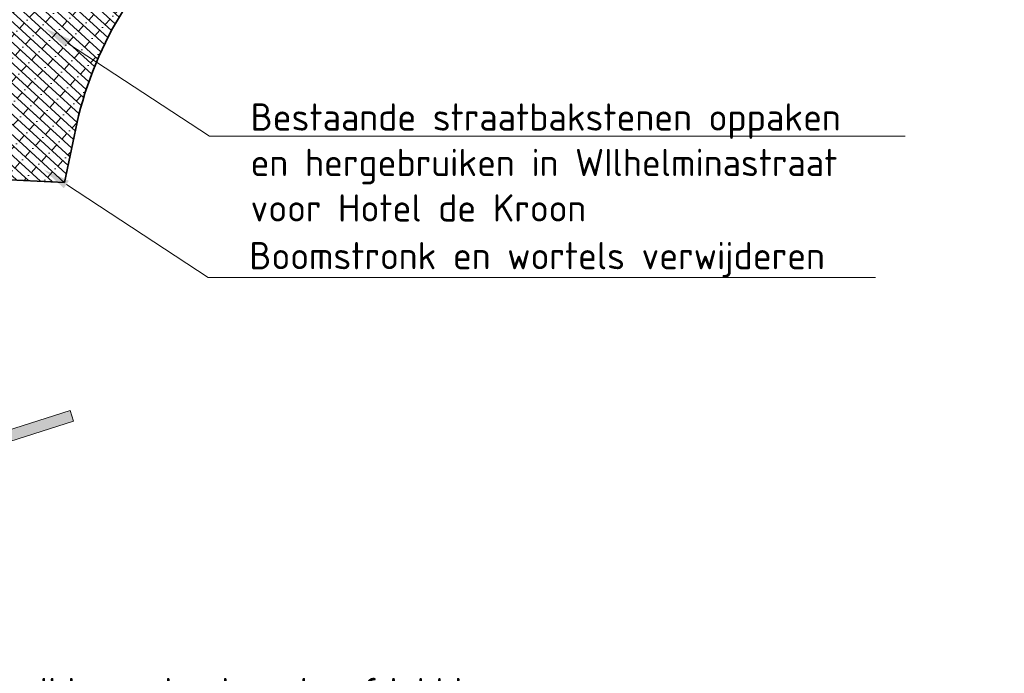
# Model space of a CAD drawing. Header units: metres. Extents: x 191748 to 192615, y 309710 to 310028.
# Tile 32 of 76: x 192062.63 to 192075.62, y 309806.49 to 309815.12. Entities that reach past the tile are written whole.
import ezdxf
from ezdxf import colors
from ezdxf.entities.mleader import LeaderData, LeaderLine
from ezdxf.math import Vec2, Vec3

# ---------------------------------------------------------------- set-up
doc = ezdxf.new("R2010")
doc.units = ezdxf.units.M
doc.linetypes.add('VH-GELEIDEBAND_50X200', pattern=[8, 4, -2, 0, -2])
doc.linetypes.add('VW-11_STREEP', pattern=[2, 1, -1])
doc.layers.add('N-WE-VH-GESLOTENVERHARDING_ASFALT_COATING_ROOD-A', color=7, linetype='Continuous', lineweight=9, true_color=0xf2beba)
doc.layers.add('N-WE-VW-MARKERING_LANGS_STREEP_11-G', color=7, linetype='VW-11_STREEP', lineweight=13, true_color=0xf7f7f7)
for name, color, linetype, lineweight in [('N-WE-VH-KANTLAAG 2 STREKS-G', 170, 'Continuous', 18), ('N-WE-VH-KANTOPSLUITING_GELEIDEBAND_70 200 VOORKANT-G', 2, 'Continuous', 50), ('N-WE-VH-KANTOPSLUITING_GELEIDEBAND_70 200-G', 6, 'VH-GELEIDEBAND_50X200', 35), ('N-WE-VH-KANTVERHARDING-G', 5, 'Continuous', 35), ('N-WE-VH-OPENVERHARDING_STRAATBAKSTEEN_ROOD-A', 13, 'Continuous', 9), ('N-WE-VH-VERHARDING_ASFALT-A', 253, 'Continuous', 9), ('X-XX-AL-AANPIJLING-S', 6, 'Continuous', 5), ('X-XX-AL-AANPIJLING_INRIT-S', 6, 'Continuous', 5), ('X-XX-AL-MAATVOERING-M', 6, 'Continuous', 18)]:
    doc.layers.add(name, color=color, linetype=linetype, lineweight=lineweight)
doc.styles.add('NLCS-ISO', font='NLCS-ISO.ttf')
doc.styles.add('NLCS-ISO-M200-T18', font='NLCS-ISO.ttf', dxfattribs={"height": 0.36})
doc.dimstyles.new('NLCS-M200-T18-PIJL_L2_H2', dxfattribs={"dimscale": 0.2, "dimtxt": 2.5, "dimasz": 1.8, "dimexe": 2, "dimexo": 2, "dimgap": 0.7, "dimtad": 1, "dimzin": 0, "dimdsep": 46, "dimtxsty": 'NLCS-ISO-M200-T18', "dimcen": 0, "dimdle": 2, "dimclrd": 256, "dimclre": 256, "dimclrt": 7, "dimazin": 0, "dimtfac": 1, "dimtdec": 3, "dimtofl": 0, "dimtmove": 0, "dimatfit": 3, "dimfxl": 2, "dimfxlon": 1, "dimtfillclr": 256, "dimtolj": 1, "dimtzin": 0, "dimlwd": -1, "dimlwe": -1, "dimarcsym": 0})

# ---------------------------------------------------------------- blocks, each defined once
blk = doc.blocks.new('INRIT')
at = {"layer": 'X-XX-AL-AANPIJLING_INRIT-S'}
blk.add_hatch(color=254, dxfattribs=at).paths.add_polyline_path([(-1.75, 0.07499999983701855), (-1.750000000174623, -0.07499999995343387), (-0.75, -0.07500000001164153), (-0.75, -0.2250000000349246), (0, 0), (-0.75, 0.2250000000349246), (-0.75, 0.07500000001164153)])
at = {"layer": 'X-XX-AL-AANPIJLING_INRIT-S', "flags": 128}
blk.add_lwpolyline([(-1.75, 0.07499999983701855), (-1.750000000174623, -0.07499999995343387), (-0.75, -0.07500000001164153), (-0.75, -0.2250000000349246), (0, 0), (-0.75, 0.2250000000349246), (-0.75, 0.07500000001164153)], close=True, dxfattribs=at)
blk = doc.blocks.new('*D112')
at = {"layer": 'defpoints', "color": 0, "transparency": 16777216}
for p in [(192061.4484757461, 309827.2204623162), (192068.7245158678, 309810.75658542)]:
    blk.add_point(p, dxfattribs=at)
at = {"layer": 'X-XX-AL-MAATVOERING-M', "transparency": 16777216}
blk.add_line((192062.463887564, 309824.9228368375), (192061.593996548, 309826.8911847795), dxfattribs=at)
blk.add_arc((192068.7245158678, 309810.75658542), 18.00000006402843, 112.5692967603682, 121.8193644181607, dxfattribs=at)
blk.add_solid([(192061.6488761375, 309826.9154382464), (192061.5391169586, 309826.8669313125), (192061.4484757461, 309827.2204623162)], dxfattribs=at)
at = {"layer": 'X-XX-AL-MAATVOERING-M', "color": 7, "transparency": 16777216, "insert": (192062.3943936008, 309825.8717238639), "char_height": 0.36, "attachment_point": 5, "rotation": 293.84253630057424, "style": 'NLCS-ISO-M200-T18'}
blk.add_mtext('\\A1;R=18.00', dxfattribs=at)
blk = doc.blocks.new('*D175')
at = {"layer": 'defpoints', "color": 0, "transparency": 16777216}
for p in [(192062.5309972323, 309817.6298362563), (192072.6848690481, 309806.0514560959)]:
    blk.add_point(p, dxfattribs=at)
at = {"layer": 'X-XX-AL-MAATVOERING-M', "transparency": 16777216}
blk.add_line((192060.8509929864, 309819.5455318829), (192062.2936339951, 309817.9004996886), dxfattribs=at)
blk.add_solid([(192062.3387445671, 309817.9400602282), (192062.248523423, 309817.8609391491), (192062.5309972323, 309817.6298362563)], dxfattribs=at)
at = {"layer": 'X-XX-AL-MAATVOERING-M', "color": 7, "transparency": 16777216, "insert": (192061.6942215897, 309819.0693370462), "char_height": 0.36, "attachment_point": 5, "rotation": 311.2497340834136, "style": 'NLCS-ISO-M200-T18'}
blk.add_mtext('\\A1;R=15.40', dxfattribs=at)

msp = doc.modelspace()

# ---------------------------------------------------------------- hatches: boundary and pattern name
at = {"layer": 'N-WE-VH-GESLOTENVERHARDING_ASFALT_COATING_ROOD-A'}
h = msp.add_hatch(color=256, dxfattribs=at)
h.dxf.hatch_style = 1
edge = h.paths.add_edge_path()
edge.add_arc((192244.0243701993, 309849.036280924), 0.4499999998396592, 230.4225353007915, 287.348414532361)
edge.add_arc((192233.6897319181, 309881.2700922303), 34.30000000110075, 287.7710036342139, 307.1700341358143)
edge.add_arc((192233.689733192, 309881.2700932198), 34.30000001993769, 307.1700314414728, 315.9919136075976)
edge.add_arc((192266.8487255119, 309849.2436790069), 11.80000000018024, 120.7354877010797, 136.0055259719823, ccw=False)
edge.add_line((192260.818035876, 309859.3862024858), (192261.6775717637, 309859.8972778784))
edge.add_line((192261.6775717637, 309859.8972778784), (192261.5753566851, 309860.0691850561))
edge.add_line((192261.5753566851, 309860.0691850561), (192270.857, 309865.588))
edge.add_line((192270.857, 309865.588), (192271.6236130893, 309864.2986961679))
edge.add_line((192271.6236130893, 309864.2986961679), (192262.9461587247, 309859.139128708))
edge.add_arc((192268.0569126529, 309850.5437698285), 9.99999999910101, 120.7354877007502, 138.2013745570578)
edge.add_arc((192233.6897319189, 309881.2700922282), 36.09999999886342, 289.36379946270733, 318.2013745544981, ccw=False)
edge.add_line((192245.6592327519, 309847.2121849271), (192245.5955394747, 309847.401771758))
edge.add_line((192245.5955394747, 309847.401771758), (192244.6476053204, 309847.083305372))
edge.add_arc((192233.6839772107, 309881.2912425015), 35.92191676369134, 284.36949514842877, 287.7706307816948, ccw=False)
edge.add_arc((192245.1302455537, 309836.6122301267), 10.19999999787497, 104.3694951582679, 123.9399972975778)
edge.add_arc((192258.1392042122, 309817.2820200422), 33.50000058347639, 123.9399973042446, 125.1354368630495)
edge.add_line((192238.8595800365, 309844.6781170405), (192233.0580172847, 309840.5953475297))
edge.add_arc((192221.6628963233, 309856.7876672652), 19.80000000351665, 291.26296266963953, 305.13543687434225, ccw=False)
edge.add_line((192228.8433443, 309838.3355354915), (192227.0587217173, 309837.6410688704))
edge.add_arc((192234.3842292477, 309818.8161667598), 20.20000000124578, 111.2629626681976, 123.3955080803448)
edge.add_line((192223.2658404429, 309835.6809653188), (192220.6846251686, 309834.0017217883))
edge.add_line((192220.6846251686, 309834.0017217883), (192219.8426701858, 309833.4635931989))
edge.add_arc((192084.1208556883, 310046.7414148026), 252.8000002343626, 300.0404543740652, 302.4711089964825, ccw=False)
edge.add_line((192210.6754033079, 309827.8994933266), (192196.5308240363, 309819.7197953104))
edge.add_line((192196.5308240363, 309819.7197953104), (192192.8295869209, 309817.6371578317))
edge.add_arc((192142.7684716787, 309904.204339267), 99.99996080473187, 298.6623529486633, 300.0404547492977, ccw=False)
edge.add_line((192190.7331580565, 309816.4582224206), (192190.6371805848, 309816.633802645))
edge.add_arc((192142.7686785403, 309904.2026409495), 99.79827117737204, 269.1016171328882, 298.6627164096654, ccw=False)
edge.add_arc((192141.984624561, 309854.2105173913), 49.79999962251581, 267.28177641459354, 269.1017624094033, ccw=False)
edge.add_arc((192146.0156778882, 309939.1148792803), 134.7999999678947, 262.0982203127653, 267.28177642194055, ccw=False)
edge.add_line((192127.4840057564, 309805.5947792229), (192126.5002487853, 309805.7350156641))
edge.add_line((192126.5002487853, 309805.7350156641), (192113.7508740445, 309808.2331677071))
edge.add_arc((192146.0156775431, 309939.1148779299), 134.7999985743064, 255.7287576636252, 256.15163443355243, ccw=False)
edge.add_arc((192146.0156779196, 309939.1148793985), 134.8000000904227, 249.2839910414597, 255.72875766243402, ccw=False)
edge.add_line((192098.3320379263, 309813.0303422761), (192078.8062263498, 309820.4147669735))
edge.add_line((192078.8062263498, 309820.4147669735), (192078.2031537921, 309820.6428416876))
edge.add_arc((192072.6848690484, 309806.0514560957), 15.60000000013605, 69.28399103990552, 186.6211746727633)
edge.add_line((192057.1889176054, 309804.2527096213), (192058.1706189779, 309795.7954884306))
edge.add_line((192058.1706189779, 309795.7954884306), (192059.8562187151, 309781.2742804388))
edge.add_arc((192556.7199951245, 309838.9494718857), 500.2000000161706, 186.6211746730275, 188.2193609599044)
edge.add_line((192061.6580603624, 309767.43918755), (192062.8420816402, 309759.6676848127))
edge.add_line((192062.8420816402, 309759.6676848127), (192061.298320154, 309759.4374529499))
edge.add_line((192061.298320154, 309759.4374529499), (192060.1734683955, 309767.2247424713))
edge.add_arc((192556.7199952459, 309838.9494719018), 501.7000001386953, 186.6211746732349, 188.2193609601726, ccw=False)
edge.add_line((192058.3662233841, 309781.1013240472), (192056.6806236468, 309795.6225320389))
edge.add_line((192056.6806236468, 309795.6225320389), (192055.6989222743, 309804.0797532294))
edge.add_arc((192072.6848690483, 309806.0514560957), 17.10000000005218, 69.28399104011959, 186.6211746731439, ccw=False)
edge.add_line((192078.7337580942, 309822.0458595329), (192079.3368306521, 309821.8177848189))
edge.add_line((192079.3368306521, 309821.8177848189), (192080.1912720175, 309821.4946454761))
edge.add_line((192080.1912720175, 309821.4946454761), (192098.8626422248, 309814.4333601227))
edge.add_arc((192146.015677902, 309939.1148793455), 133.3000000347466, 249.2839910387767, 256.1356227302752)
edge.add_arc((192146.0156779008, 309939.1148793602), 133.3000000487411, 256.1356227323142, 261.6913552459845)
edge.add_arc((192146.0156778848, 309939.1148792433), 133.2999999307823, 261.6913552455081, 267.2817764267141)
edge.add_arc((192141.9846245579, 309854.2105172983), 48.29999952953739, 267.2817764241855, 269.1017624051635)
edge.add_arc((192142.7684526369, 309904.2043734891), 98.299999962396, 269.1017624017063, 300.0462624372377)
edge.add_line((192191.9871735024, 309819.113789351), (192195.6884480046, 309821.1964478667))
edge.add_line((192195.6884480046, 309821.1964478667), (192209.8243640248, 309829.3711359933))
edge.add_arc((192084.1208557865, 310046.7414146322), 251.1000000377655, 300.0404543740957, 303.1985352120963)
edge.add_arc((192233.4902673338, 309818.468291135), 21.69999999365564, 111.2629626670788, 123.19853521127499, ccw=False)
edge.add_line((192225.6207864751, 309838.6910820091), (192228.2993709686, 309839.7334242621))
edge.add_arc((192221.6628963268, 309856.7876672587), 18.29999999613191, 291.2629626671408, 305.1354368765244)
edge.add_line((192232.1947505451, 309841.8220384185), (192237.9963133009, 309845.904807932))
edge.add_arc((192258.1392035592, 309817.2820209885), 34.99999943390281, 123.93999727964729, 125.1354368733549, ccw=False)
edge.add_line((192238.5978501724, 309846.3188160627), (192239.7848766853, 309847.0833405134))
edge.add_arc((192246.077788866, 309836.8657450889), 11.99999999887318, 105.5881973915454, 121.62848938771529, ccw=False)
edge.add_line((192242.8531319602, 309848.4243603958), (192243.7376658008, 309848.6894371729))
at = {"layer": 'N-WE-VH-OPENVERHARDING_STRAATBAKSTEEN_ROOD-A'}
h = msp.add_hatch(dxfattribs=at)
h.set_pattern_fill('AVH-SBS_WAALFORMAAT_HALFST', color=256, scale=2, angle=90, pattern_type=2)
h.set_pattern_definition([(137.5647469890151, (192059.5697544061, 309813.7347996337), (-0.0674756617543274, -0.0738040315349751), []), (227.5647469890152, (192059.27453828, 309814.0047022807), (0.2952161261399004, -0.2699026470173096), [0.1, -0.1]), (227.5647469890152, (192059.3546706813, 309813.7959469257), (0.2952161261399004, -0.2699026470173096), [0.1, -0.1]), (137.5647469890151, (192059.3884085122, 309813.8328489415), (-0.1349513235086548, -0.1476080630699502), [0, -0.4, 0, 0, 0]), (137.5647469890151, (192059.1733247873, 309813.8939962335), (-0.1349513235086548, -0.1476080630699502), [0, -0.4, 0, 0, 0])])
h.paths.add_polyline_path([(192063.8597127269, 309818.4271021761, 0.1057379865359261), (192059.5697544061, 309813.7347996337), (192061.8308260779, 309812.4101760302, -0.09664339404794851), (192062.504, 309813.006), (192063.223, 309812.972), (192063.409, 309813.85, -0.1731644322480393), (192065.199, 309816.549)])
at = {"layer": 'N-WE-VH-VERHARDING_ASFALT-A'}
h = msp.add_hatch(color=256, dxfattribs=at)
h.dxf.hatch_style = 1
edge = h.paths.add_edge_path()
edge.add_arc((192068.7380743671, 309810.6445459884), 16.30000000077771, 122.8492405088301, 186.9000726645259)
edge.add_line((192052.5561320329, 309808.6862949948), (192052.7216872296, 309807.3182347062))
edge.add_line((192052.7216872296, 309807.3182347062), (192058.5652834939, 309759.0298562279))
edge.add_line((192058.5652834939, 309759.0298562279), (192061.298320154, 309759.4374529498))
edge.add_line((192061.298320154, 309759.4374529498), (192060.1734683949, 309767.224742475))
edge.add_arc((192556.7199951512, 309838.9494718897), 501.7000000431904, 186.6211746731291, 188.2193609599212, ccw=False)
edge.add_line((192058.3662233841, 309781.101324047), (192055.6989222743, 309804.0797532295))
edge.add_arc((192072.6848690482, 309806.0514560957), 17.09999999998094, 69.28399103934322, 186.621174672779, ccw=False)
edge.add_line((192078.7337580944, 309822.0458595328), (192080.1856861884, 309821.4967579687))
edge.add_line((192080.1856861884, 309821.4967579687), (192080.9566771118, 309823.5572512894))
edge.add_line((192080.9566771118, 309823.5572512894), (192074.5393479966, 309825.9842071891))
edge.add_arc((192068.7380742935, 309810.6445454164), 16.39999999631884, 69.28399104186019, 86.92408697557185)
edge.add_arc((192068.738074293, 309810.6445453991), 16.40000001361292, 86.92408697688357, 92.72158726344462)
edge.add_arc((192069.4176080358, 309809.2144069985), 17.87123448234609, 94.68040749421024, 122.1923903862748)

# ---------------------------------------------------------------- linework, layer by layer
at = {"layer": 'N-WE-VH-KANTLAAG 2 STREKS-G'}
msp.add_lwpolyline([(192190.7331580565, 309816.4582224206), (192190.6371805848, 309816.633802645, -0.1102568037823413), (192148.8533314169, 309804.5900459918, -0.01917379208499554), (192141.2039318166, 309804.4166374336, -0.007941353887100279), (192139.6229015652, 309804.4665506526, -0.02262138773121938), (192127.4840057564, 309805.5947792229, -0.001842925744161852), (192126.5002487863, 309805.735015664), (192113.7508740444, 309808.2331677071, -0.00184515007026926), (192112.7857770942, 309808.4748636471, -0.02812801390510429), (192098.3320379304, 309813.0303422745), (192094.8224812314, 309814.3576139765), (192078.8062263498, 309820.4147669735), (192078.2031537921, 309820.6428416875, 0.5619611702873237), (192057.1889176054, 309804.2527096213), (192058.1706189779, 309795.7954884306), (192058.369285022, 309795.8185492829)], format="xyb", dxfattribs=at)
at = {"layer": 'N-WE-VH-KANTOPSLUITING_GELEIDEBAND_70 200 VOORKANT-G'}
msp.add_lwpolyline([(192065.2775895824, 309819.5530193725, 0.3051150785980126), (192057.3875836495, 309804.2757704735), (192058.369285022, 309795.8185492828), (192058.5679510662, 309795.8416101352)], format="xyb", dxfattribs=at)
at = {"layer": 'N-WE-VH-KANTOPSLUITING_GELEIDEBAND_70 200-G', "flags": 128}
msp.add_lwpolyline([(192065.3723693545, 309819.3768959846, 0.3050859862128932), (192057.5862496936, 309804.2988313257), (192058.5679510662, 309795.8416101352)], format="xyb", dxfattribs=at)
at = {"layer": 'N-WE-VH-KANTVERHARDING-G'}
for points in [[(192063.2229999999, 309812.972), (192063.409, 309813.85, -0.1731644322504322), (192065.199, 309816.549, -0.05771850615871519), (192068.315, 309818.452, -0.02714426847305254), (192070.083, 309819.118, -0.05202978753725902), (192073.236360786, 309819.4169595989, -0.08154999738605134), (192078.1084398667, 309818.5696879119), (192079.07, 309818.223), (192093.682, 309812.676), (192093.32, 309811.561), (192094.384, 309811.208), (192094.4641220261, 309811.4483660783), (192094.946, 309811.277), (192098.734, 309809.669), (192099.246, 309809.451)], [(192061.8472853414, 309796.2222702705), (192059.672, 309807.158), (192061.786, 309807.557), (192061.688, 309808.233), (192061.431, 309811.6049999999, -0.195109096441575), (192062.504, 309813.006), (192063.223, 309812.972)]]:
    msp.add_lwpolyline(points, format="xyb", dxfattribs=at)
at = {"layer": 'N-WE-VW-MARKERING_LANGS_STREEP_11-G', "ltscale": 5, "const_width": 0.1, "flags": 128}
msp.add_lwpolyline([(192065.003074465, 309821.328891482, 0.314948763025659), (192055.6989222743, 309804.0797532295), (192058.3662233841, 309781.101324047, 0.006973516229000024), (192060.1734683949, 309767.224742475), (192061.298320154, 309759.4374529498)], format="xyb", dxfattribs=at)

# ---------------------------------------------------------------- block references
at = {"layer": 'X-XX-AL-AANPIJLING_INRIT-S', "lineweight": 5, "rotation": 197.6961185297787}
msp.add_blockref('INRIT', (192061.653, 309809.3589999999), dxfattribs=at)

# ---------------------------------------------------------------- dimensions: what is measured, and where the dimension line sits
at = {"layer": 'X-XX-AL-MAATVOERING-M'}
dim = msp.add_radius_dim(center=(192068.7245158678, 309810.75658542), mpoint=(192061.4484757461, 309827.2204623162), dimstyle='NLCS-M200-T18-PIJL_L2_H2', override={"dimpost": 'R=<>'}, dxfattribs=at)
dim.commit()
dim.dimension.update_dxf_attribs({"geometry": '*D112', "text_midpoint": (192062.101702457, 309825.7423720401), "dimtype": 164})
dim = msp.add_radius_dim(center=(192072.6848690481, 309806.0514560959), mpoint=(192062.5309972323, 309817.6298362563), dimstyle='NLCS-M200-T18-PIJL_L2_H2', override={"dimpost": 'R=<>'}, dxfattribs=at)
dim.commit()
dim.dimension.update_dxf_attribs({"geometry": '*D175', "text_midpoint": (192061.6942215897, 309819.0693370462)})

# ---------------------------------------------------------------- leaders
at = {"layer": 'X-XX-AL-AANPIJLING-S', "color": 0}
ml = msp.add_multileader_mtext('Standard', dxfattribs=at)
ml.set_content('Bestaande straatbakstenen oppaken \\Pen hergebruiken in WIlhelminastraat \\Pvoor Hotel de Kroon', style='NLCS-ISO')
ml.set_leader_properties(color=6, linetype='ByLayer', lineweight=-1)
ml.build(insert=Vec2(0, 0))
ml.multileader.update_dxf_attribs({"text_left_attachment_type": 6, "text_right_attachment_type": 6, "dogleg_length": 0.36, "arrow_head_size": 0.36})
ctx = ml.context
ctx.base_point, ctx.char_height, ctx.arrow_head_size, ctx.landing_gap_size, ctx.plane_origin = Vec3(192065.4977049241, 309813.5836474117), 0.36, 0.36, 0.18, Vec3(192065.113383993, 309821.962227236)
ctx.left_attachment, ctx.right_attachment = 6, 6
notes = []
notes.append((ctx, [(0, (1, 1, 0), (192065.1377049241, 309813.5836474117), (1, 0), 0.36, [(0, [(192062.9638986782, 309815.0088470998)], 0, [])])]))
ctx.mtext.insert, ctx.mtext.flow_direction = Vec3(192065.677704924, 309814.0156474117), 5
ml = msp.add_multileader_mtext('Standard', dxfattribs=at)
ml.set_content('Boomstronk en wortels verwijderen', style='NLCS-ISO')
ml.set_leader_properties(color=6, linetype='ByLayer', lineweight=-1)
ml.build(insert=Vec2(0, 0))
ml.multileader.update_dxf_attribs({"text_left_attachment_type": 6, "text_right_attachment_type": 6, "dogleg_length": 0.36, "arrow_head_size": 0.36})
ctx = ml.context
ctx.base_point, ctx.char_height, ctx.arrow_head_size, ctx.landing_gap_size, ctx.plane_origin = Vec3(192065.4805201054, 309811.7172579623), 0.36, 0.36, 0.18, Vec3(192065.0961991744, 309820.0958377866)
ctx.left_attachment, ctx.right_attachment = 6, 6
notes.append((ctx, [(0, (1, 1, 0), (192065.1205201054, 309811.7172579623), (1, 0), 0.36, [(0, [(192062.9467138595, 309813.1424576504)], 0, [])])]))
ctx.mtext.insert, ctx.mtext.flow_direction = Vec3(192065.6605201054, 309812.1852579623), 5
ml = msp.add_multileader_mtext('Standard', dxfattribs=at)
ml.set_content('Verwijderen bestaande afdekking\\PAanbrengen nieuwe putrand met deksel', style='NLCS-ISO')
ml.set_leader_properties(color=6, linetype='ByLayer', lineweight=-1)
ml.build(insert=Vec2(0, 0))
ml.multileader.update_dxf_attribs({"text_left_attachment_type": 6, "text_right_attachment_type": 6, "dogleg_length": 0.36, "arrow_head_size": 0.36})
ctx = ml.context
ctx.base_point, ctx.char_height, ctx.arrow_head_size, ctx.landing_gap_size, ctx.plane_origin = Vec3(192061.6443961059, 309805.9618843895), 0.36, 0.36, 0.18, Vec3(192061.2600751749, 309814.3404642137)
ctx.left_attachment, ctx.right_attachment = 6, 6
notes.append((ctx, [(0, (1, 1, 0), (192061.2843961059, 309805.9618843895), (1, 0), 0.36, [(0, [(192060.7901832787, 309807.3691350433)], 0, [])])]))
ctx.mtext.insert, ctx.mtext.flow_direction = Vec3(192061.8243961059, 309806.4298843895), 5
for ctx, leaders in notes:
    for number, flags, end, landing, length, lines in leaders:
        leader = LeaderData()
        leader.index, (leader.has_last_leader_line, leader.has_dogleg_vector, leader.attachment_direction) = number, flags
        leader.last_leader_point, leader.dogleg_vector, leader.dogleg_length = Vec3(end), Vec3(landing), length
        for number, points, colour, breaks in lines:
            line = LeaderLine()
            line.index, line.vertices, line.color, line.breaks = number, Vec3.list(points), colors.encode_raw_color(colour), breaks
            leader.lines.append(line)
        ctx.leaders.append(leader)

doc.saveas('drawing.dxf')
